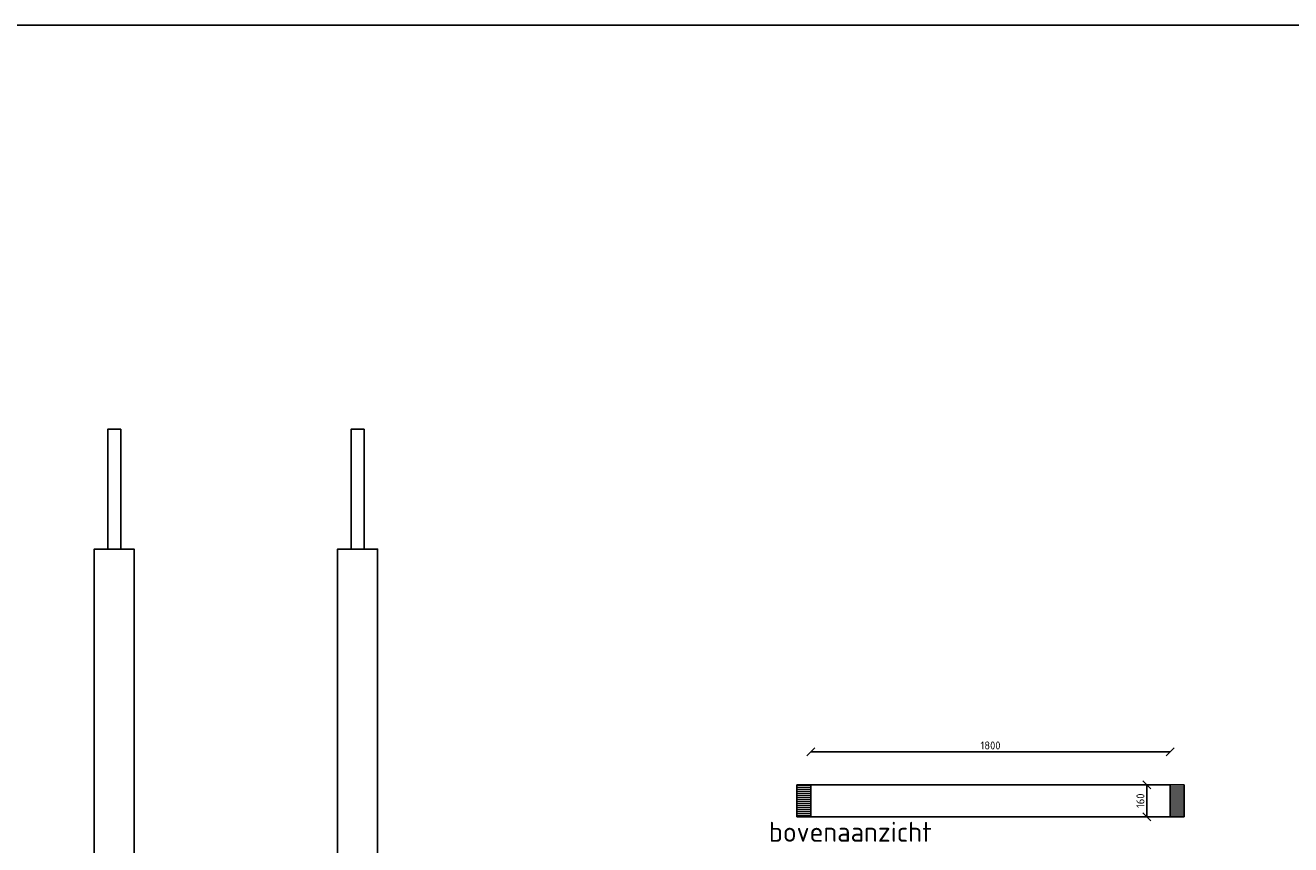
# Model space of a CAD drawing. Header units: metres. Extents: x -170212 to 42557, y -53864 to 18192.
# Tile 8 of 28: x -290 to 6048, y 14086 to 18192. Entities that reach past the tile are written whole.
import ezdxf

# ---------------------------------------------------------------- set-up
doc = ezdxf.new("R2010")
doc.units = ezdxf.units.M
doc.header["$LTSCALE"] = 2
for name, color, linetype, lineweight in [('N-CO-HC-HOUTVORM_kops-A', 253, 'Continuous', 5), ('N-CO-HC-HOUTVORM_ZICHT_1-G', 30, 'Continuous', 25), ('X-XX-AL-DETAIL1-T50', 130, 'Continuous', 50)]:
    doc.layers.add(name, color=color, linetype=linetype, lineweight=lineweight)
doc.layers.add('TM00_MAATVOERING', color=7, linetype='Continuous')
doc.styles.add('NLCS-ISO', font='NLCS-ISO.ttf')
doc.dimstyles.new('NLCS RODOR-DIM-020mm', dxfattribs={"dimscale": 20, "dimtxt": 2, "dimasz": 2, "dimexe": 1.25, "dimexo": 0.625, "dimtad": 1, "dimdec": 0, "dimzin": 1, "dimdsep": 46, "dimtxsty": 'NLCS-ISO', "dimblk": 'OBLIQUE', "dimcen": 0, "dimse1": 1, "dimse2": 1, "dimclrd": 256, "dimclre": 1, "dimclrt": 256, "dimadec": 0, "dimazin": 0, "dimtfac": 1, "dimtdec": 0, "dimtmove": 0, "dimatfit": 0, "dimfxl": 1, "dimtolj": 1, "dimtzin": 0, "dimlwd": -1, "dimlwe": -1, "dimarcsym": 0})

# ---------------------------------------------------------------- blocks, each defined once
blk = doc.blocks.new('_Oblique')
at = {"color": 0, "linetype": 'ByBlock', "lineweight": -2}
blk.add_line((-0.5, -0.5), (0.5, 0.5), dxfattribs=at)
blk = doc.blocks.new('*D344')
at = {"layer": 'Defpoints', "color": 0, "transparency": 16777216}
for p in [(5444.9, 14550.5), (3644.9, 14382.8), (5444.9, 14385.9)]:
    blk.add_point(p, dxfattribs=at)
at = {"layer": 'TM00_MAATVOERING', "transparency": 16777216}
blk.add_line((3644.9, 14550.5), (5444.9, 14550.5), dxfattribs=at)
at = {"layer": 'TM00_MAATVOERING', "transparency": 16777216, "xscale": 40, "yscale": 40, "zscale": 40, "rotation": 180}
blk.add_blockref('_Oblique', (3644.9, 14550.5), dxfattribs=at)
at = {"layer": 'TM00_MAATVOERING', "transparency": 16777216, "xscale": 40, "yscale": 40, "zscale": 40}
blk.add_blockref('_Oblique', (5444.9, 14550.5), dxfattribs=at)
at = {"layer": 'TM00_MAATVOERING', "transparency": 16777216, "insert": (4544.9, 14583), "char_height": 40, "attachment_point": 5, "style": 'NLCS-ISO'}
blk.add_mtext('\\A1;1800', dxfattribs=at)
blk = doc.blocks.new('*D348')
at = {"layer": 'Defpoints', "color": 0, "transparency": 16777216}
for p in [(5444.9, 14385.9), (5328.1, 14225.9), (5444.9, 14225.9)]:
    blk.add_point(p, dxfattribs=at)
at = {"layer": 'TM00_MAATVOERING', "transparency": 16777216}
blk.add_line((5328.1, 14385.9), (5328.1, 14225.9), dxfattribs=at)
at = {"layer": 'TM00_MAATVOERING', "transparency": 16777216, "xscale": 40, "yscale": 40, "zscale": 40}
for p, rotation in [((5328.1, 14385.9), 90), ((5328.1, 14225.9), 270)]:
    blk.add_blockref('_Oblique', p, dxfattribs=dict(at, rotation=rotation))
at = {"layer": 'TM00_MAATVOERING', "transparency": 16777216, "insert": (5295.6, 14305.9), "char_height": 40, "attachment_point": 5, "rotation": 90, "style": 'NLCS-ISO'}
blk.add_mtext('\\A1;160', dxfattribs=at)

msp = doc.modelspace()

# ---------------------------------------------------------------- hatches: boundary and pattern name
at = {"layer": 'N-CO-HC-HOUTVORM_kops-A'}
h = msp.add_hatch(dxfattribs=at)
h.set_pattern_fill('LANGSHOUT', color=256, scale=2)
h.set_pattern_definition([(0, (0, -1043.932), (0, 10), [])])
h.paths.add_polyline_path([(5514.9, 14385.9), (5444.9, 14385.9), (5444.9, 14225.9), (5514.9, 14225.9)])

# ---------------------------------------------------------------- linework, layer by layer
at = {"color": 1}
msp.add_lwpolyline([(-6987.3, 18191.9), (32782, 18191.9), (32782, -3364.5), (-6987.3, -3364.5)], close=True, dxfattribs=at)
at = {"layer": 'N-CO-HC-HOUTVORM_kops-A', "linetype": 'Continuous'}
for p, q in [((3574.9, 14382.8), (3643.5, 14382.8)), ((3574.9, 14372.8), (3639.2, 14372.8)), ((3574.9, 14362.8), (3634.8, 14362.8)), ((3574.9, 14352.8), (3630.4, 14352.8)), ((3574.9, 14342.8), (3626, 14342.8)), ((3574.9, 14332.8), (3621.7, 14332.8)), ((3621.7, 14332.8), (3644.9, 14332.8)), ((3626, 14342.8), (3644.9, 14342.8)), ((3630.4, 14352.8), (3644.9, 14352.8)), ((3634.8, 14362.8), (3644.9, 14362.8)), ((3639.2, 14372.8), (3644.9, 14372.8)), ((3643.5, 14382.8), (3644.9, 14382.8)), ((3574.9, 14322.8), (3617.3, 14322.8)), ((3574.9, 14312.8), (3612.9, 14312.8)), ((3574.9, 14302.8), (3608.5, 14302.8)), ((3574.9, 14292.8), (3604.2, 14292.8)), ((3574.9, 14282.8), (3599.8, 14282.8)), ((3574.9, 14272.8), (3595.4, 14272.8)), ((3574.9, 14262.8), (3591, 14262.8)), ((3591, 14262.8), (3644.9, 14262.8)), ((3595.4, 14272.8), (3644.9, 14272.8)), ((3599.8, 14282.8), (3644.9, 14282.8)), ((3604.2, 14292.8), (3644.9, 14292.8)), ((3608.5, 14302.8), (3644.9, 14302.8)), ((3612.9, 14312.8), (3644.9, 14312.8)), ((3617.3, 14322.8), (3644.9, 14322.8)), ((3574.9, 14252.8), (3586.7, 14252.8)), ((3574.9, 14242.8), (3582.3, 14242.8)), ((3574.9, 14232.8), (3577.9, 14232.8)), ((3577.9, 14232.8), (3644.9, 14232.8)), ((3582.3, 14242.8), (3644.9, 14242.8)), ((3586.7, 14252.8), (3644.9, 14252.8))]:
    msp.add_line(p, q, dxfattribs=at)
at = {"layer": 'N-CO-HC-HOUTVORM_ZICHT_1-G'}
for p, q in [((3574.9, 14225.9), (3574.9, 14385.9)), ((3574.9, 14385.9), (3644.9, 14385.9)), ((3644.9, 14385.9), (5444.9, 14385.9)), ((3644.9, 14225.9), (3644.9, 14385.9)), ((3644.9, 14385.9), (3644.9, 14225.9)), ((5444.9, 14385.9), (5444.9, 14225.9)), ((5444.9, 14385.9), (5444.9, 14225.9)), ((5514.9, 14385.9), (5444.9, 14385.9)), ((5514.9, 14225.9), (5514.9, 14385.9)), ((3644.9, 14225.9), (3574.9, 14225.9)), ((5444.9, 14225.9), (3644.9, 14225.9)), ((5444.9, 14225.9), (5514.9, 14225.9))]:
    msp.add_line(p, q, dxfattribs=at)
for points in [[(122.6, 15567.3), (187.6, 15567.3), (187.6, 16167.3), (122.6, 16167.3)], [(1341.8, 15567.3), (1406.8, 15567.3), (1406.8, 16167.3), (1341.8, 16167.3)]]:
    msp.add_lwpolyline(points, close=True, dxfattribs=at)
for points in [[(185.1, 15567.3), (255.1, 15567.3), (255.1, 10367.3), (55.1, 10367.3), (55.1, 15567.3), (125.1, 15567.3)], [(1404.3, 15567.3), (1474.3, 15567.3), (1474.3, 10367.3), (1274.3, 10367.3), (1274.3, 15567.3), (1344.3, 15567.3)]]:
    msp.add_lwpolyline(points, dxfattribs=at)

# ---------------------------------------------------------------- texts
at = {"layer": 'X-XX-AL-DETAIL1-T50', "color": 2, "style": 'NLCS-ISO'}
msp.add_text('bovenaanzicht', height=100, dxfattribs=at).set_placement((3434.4, 14100.1))

# ---------------------------------------------------------------- dimensions: what is measured, and where the dimension line sits
at = {"layer": 'TM00_MAATVOERING'}
dim = msp.add_linear_dim(base=(5444.9, 14550.5), p1=(3644.9, 14382.8), p2=(5444.9, 14385.9), dimstyle='NLCS RODOR-DIM-020mm', dxfattribs=at)
dim.commit()
dim.dimension.update_dxf_attribs({"geometry": '*D344', "text_midpoint": (4544.9, 14583)})
dim = msp.add_linear_dim(base=(5328.1, 14225.9), p1=(5444.9, 14385.9), p2=(5444.9, 14225.9), angle=90, dimstyle='NLCS RODOR-DIM-020mm', dxfattribs=at)
dim.commit()
dim.dimension.update_dxf_attribs({"geometry": '*D348', "text_midpoint": (5295.6, 14305.9)})

doc.saveas('drawing.dxf')
